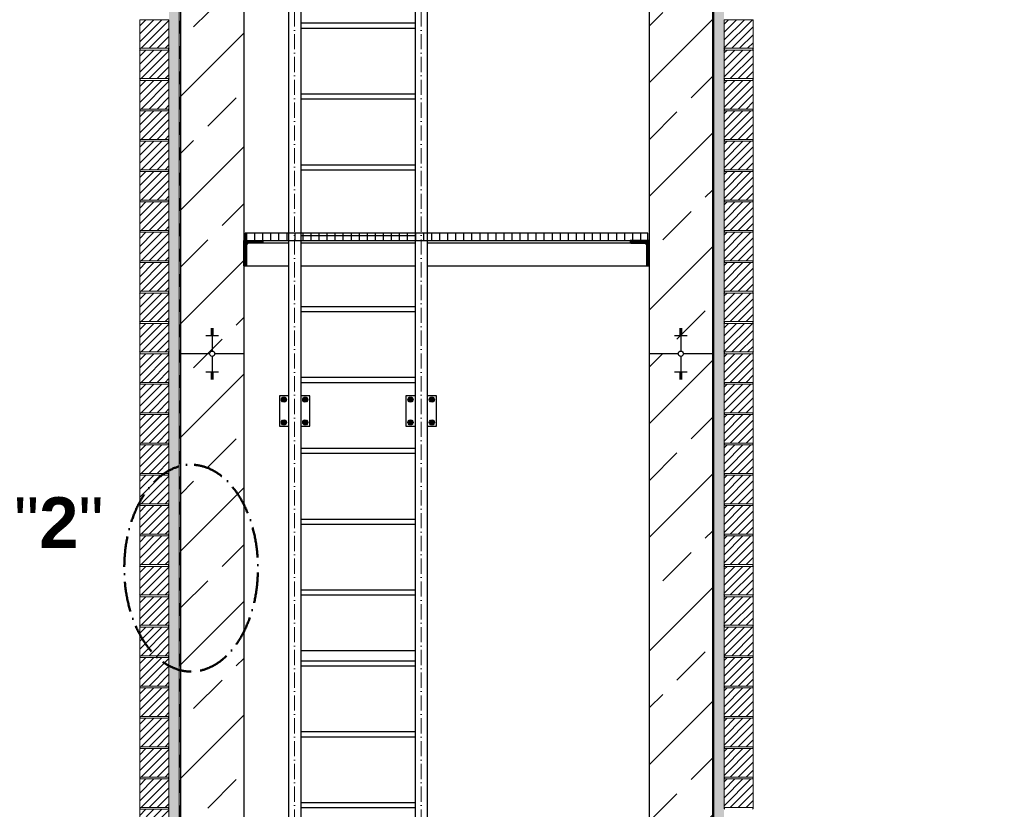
# Model space of a CAD drawing. Header units: millimetres. Extents: x -3395 to 5934498, y -177084 to 63013.
# Tile 141 of 256: x 92082 to 95970, y -45348 to -42228. Entities that reach past the tile are written whole.
import ezdxf

# ---------------------------------------------------------------- set-up
doc = ezdxf.new("R2010")
doc.units = ezdxf.units.MM
doc.linetypes.add('ACAD_ISO10W100', pattern=[18, 12, -3, 0, -3])
doc.linetypes.add('JIS_02_1.0', pattern=[2, 1, -1])
doc.layers.add('Bemaßung', color=7, linetype='Continuous', lineweight=9)
doc.layers.add('Beschriftung', color=7, linetype='Continuous', lineweight=9)
doc.styles.add('LBB3.5M1000', font='isocp.shx', dxfattribs={"height": 3.5})
pattern_1 = [(37.5, (1399.558, -161.223), (-0.4000078, 12.2353309), [0, -9.652, 0, -10.795, 0, -10.31875]), (7.5, (1399.558, -161.223), (11.238082, 17.9206275), [0, -5.207, 0, -8.6995, 0, -3.33375]), (327.5, (1391.747, -161.223), (19.7748093, 0.0359296), [0, -3.175, 0, -11.43, 0, -14.9225]), (317.5, (1391.747, -161.223), (19.0889113, 5.573233), [0, -1.5875, 0, -7.493, 0, -8.5725])]

msp = doc.modelspace()

# ---------------------------------------------------------------- hatches: boundary and pattern name
h = msp.add_hatch()
h.set_pattern_fill('ANSI33', color=256, scale=100)
h.set_pattern_definition([(45, (-90965.96, 49127.34), (-449.0128, 449.0128), []), (45, (-90516.94, 49127.34), (-449.0128, 449.0128), [317.5, -158.75])])
h.paths.add_polyline_path([(92154.32116, -27829.22679), (92154.32116, -27822.18698), (92144.32116, -27822.18698), (92104.32116, -27829.22679)])
h.paths.add_polyline_path([(92144.32116, -28150.402), (92154.32116, -28150.402), (92154.32116, -28143.36219), (92144.32116, -28143.36219)])
h.paths.add_polyline_path([(92154.32116, -42689.9717), (92154.32116, -42682.93189), (92144.32116, -42682.93189), (92104.32116, -42689.9717)])
h.paths.add_polyline_path([(92154.32116, -43025.22653), (92144.32116, -43025.22653), (92144.32116, -43032.26634), (92154.32116, -43032.26634)])
h.paths.add_polyline_path([(95854.32116, -42975.94787), (95854.32116, -42982.98768), (95864.32116, -42982.98768), (95904.32116, -42975.94787)])
h.paths.add_polyline_path([(95854.32116, -42640.69303), (95864.32116, -42640.69303), (95864.32116, -42633.65322), (95854.32116, -42633.65322)])
h.paths.add_polyline_path([(95854.32116, -28115.20296), (95854.32116, -28122.24277), (95864.32116, -28122.24277), (95904.32116, -28115.20296)])
h.paths.add_polyline_path([(95864.32116, -27794.02774), (95854.32116, -27794.02774), (95854.32116, -27801.06755), (95864.32116, -27801.06755)])
h.paths.add_polyline_path([(92080.24827, -46667.49095), (91904.32116, -46667.49095), (91904.32116, -47202.21487), (92080.24827, -47202.21487)])
h = msp.add_hatch()
h.set_pattern_fill('ANSI33', color=256, scale=50)
h.set_pattern_definition([(45, (1282.47, -161.22), (-224.5064, 224.5064), []), (45, (1506.98, -161.22), (-224.5064, 224.5064), [158.75, -79.375])])
edge = h.paths.add_edge_path()
edge.add_line((92967.61099, -37111.00057), (92717.61099, -37111.00057))
edge.add_line((92717.61099, -37111.00057), (92717.61099, -38711.00057))
edge.add_line((92717.61099, -38711.00057), (92832.25846, -38711.00057))
edge.add_arc((92842.61099, -38711.00057), 10.35253, 0, 180, ccw=False)
edge.add_line((92852.96352, -38711.00057), (92967.61099, -38711.00057))
edge.add_line((92967.61099, -38711.00057), (92967.61099, -37111.00057))
h.paths.add_polyline_path([(92842.61099, -38639.50653), (92842.61099, -38635.98662), (92837.61099, -38635.98662), (92817.61099, -38639.50653)], flags=16)
edge = h.paths.add_edge_path()
edge.add_line((92967.61099, -38711.00057), (92852.96352, -38711.00057))
edge.add_arc((92842.61099, -38711.00057), 10.35253, -180, 0, ccw=False)
edge.add_line((92832.25846, -38711.00057), (92717.61099, -38711.00057))
edge.add_line((92717.61099, -38711.00057), (92717.61099, -46141.37302))
edge.add_line((92717.61099, -46141.37302), (92832.25846, -46141.37302))
edge.add_arc((92842.61099, -46141.37302), 10.35253, 0, 180, ccw=False)
edge.add_line((92852.96352, -46141.37302), (92967.61099, -46141.37302))
edge.add_line((92967.61099, -46141.37302), (92967.61099, -38711.00057))
h.paths.add_polyline_path([(92837.61099, -38800.09413), (92842.61099, -38800.09413), (92842.61099, -38796.57423), (92837.61099, -38796.57423)], flags=16)
h.paths.add_polyline_path([(92842.61099, -46069.87898), (92842.61099, -46066.35908), (92837.61099, -46066.35908), (92817.61099, -46069.87898)], flags=16)
edge = h.paths.add_edge_path()
edge.add_line((92967.61099, -46141.37302), (92852.96352, -46141.37302))
edge.add_arc((92842.61099, -46141.37302), 10.35253, -180, 0, ccw=False)
edge.add_line((92832.25846, -46141.37302), (92717.61099, -46141.37302))
edge.add_line((92717.61099, -46141.37302), (92717.61099, -48331.00057))
edge.add_line((92717.61099, -48331.00057), (94817.61099, -48331.00057))
edge.add_line((94817.61099, -48331.00057), (94817.61099, -46141.37302))
edge.add_line((94817.61099, -46141.37302), (94702.96352, -46141.37302))
edge.add_arc((94692.61099, -46141.37302), 10.35253, -180, 0, ccw=False)
edge.add_line((94682.25846, -46141.37302), (94567.61099, -46141.37302))
edge.add_line((94567.61099, -46141.37302), (94567.61099, -48031.00057))
edge.add_line((94567.61099, -48031.00057), (94167.61099, -48031.00057))
edge.add_line((94167.61099, -48031.00057), (94167.61099, -47831.00057))
edge.add_line((94167.61099, -47831.00057), (92967.61099, -47831.00057))
edge.add_line((92967.61099, -47831.00057), (92967.61099, -46141.37302))
h.paths.add_polyline_path([(92842.61099, -46237.5064), (92837.61099, -46237.5064), (92837.61099, -46241.0263), (92842.61099, -46241.0263)], flags=16)
h.paths.add_polyline_path([(94692.61099, -46212.86706), (94692.61099, -46216.38697), (94697.61099, -46216.38697), (94717.61099, -46212.86706)], flags=16)
edge = h.paths.add_edge_path()
edge.add_line((94817.61099, -38711.00057), (94702.96352, -38711.00057))
edge.add_arc((94692.61099, -38711.00057), 10.35253, -180, 0, ccw=False)
edge.add_line((94682.25846, -38711.00057), (94567.61099, -38711.00057))
edge.add_line((94567.61099, -38711.00057), (94567.61099, -46141.37302))
edge.add_line((94567.61099, -46141.37302), (94682.25846, -46141.37302))
edge.add_arc((94692.61099, -46141.37302), 10.35253, 0, 180, ccw=False)
edge.add_line((94702.96352, -46141.37302), (94817.61099, -46141.37302))
edge.add_line((94817.61099, -46141.37302), (94817.61099, -38711.00057))
h.paths.add_polyline_path([(94692.61099, -46045.23965), (94697.61099, -46045.23965), (94697.61099, -46041.71974), (94692.61099, -46041.71974)], flags=16)
h.paths.add_polyline_path([(94692.61099, -38782.49461), (94692.61099, -38786.01451), (94697.61099, -38786.01451), (94717.61099, -38782.49461)], flags=16)
edge = h.paths.add_edge_path()
edge.add_line((94817.61099, -37111.00057), (94567.61099, -37111.00057))
edge.add_line((94567.61099, -37111.00057), (94567.61099, -38711.00057))
edge.add_line((94567.61099, -38711.00057), (94682.25846, -38711.00057))
edge.add_arc((94692.61099, -38711.00057), 10.35253, 0, 180, ccw=False)
edge.add_line((94702.96352, -38711.00057), (94817.61099, -38711.00057))
edge.add_line((94817.61099, -38711.00057), (94817.61099, -37111.00057))
h.paths.add_polyline_path([(94697.61099, -38621.907), (94692.61099, -38621.907), (94692.61099, -38625.42691), (94697.61099, -38625.42691)], flags=16)
at = {"lineweight": 5}
h = msp.add_hatch(dxfattribs=at)
h.set_pattern_fill('ANSI31', color=256, scale=7, style=0)
h.set_pattern_definition([(45, (8732.099, 5838.777), (-15.715448, 15.715448), [])])
h.paths.add_polyline_path([(92671.61099, -42228.00057), (92556.61099, -42228.00057), (92556.61099, -42341.00057), (92671.61099, -42341.00057)])
h = msp.add_hatch(dxfattribs=at)
h.set_pattern_fill('ANSI31', color=256, scale=7, style=0)
h.set_pattern_definition([(45, (0, 5838.777), (-15.715448, 15.715448), [])])
h.paths.add_polyline_path([(94863.61099, -42228.00057), (94978.61099, -42228.00057), (94978.61099, -42341.00057), (94863.61099, -42341.00057)])
h = msp.add_hatch(dxfattribs=at)
h.set_pattern_fill('ANSI31', color=256, scale=7, style=0)
h.set_pattern_definition([(45, (8732.099, 5718.777), (-15.715448, 15.715448), [])])
h.paths.add_polyline_path([(92671.61099, -42348.00057), (92556.61099, -42348.00057), (92556.61099, -42461.00057), (92671.61099, -42461.00057)])
h = msp.add_hatch(dxfattribs=at)
h.set_pattern_fill('ANSI31', color=256, scale=7, style=0)
h.set_pattern_definition([(45, (8732.099, 5718.777), (-15.715448, 15.715448), [])])
h.paths.add_polyline_path([(94863.61099, -42348.00057), (94978.61099, -42348.00057), (94978.61099, -42461.00057), (94863.61099, -42461.00057)])
h = msp.add_hatch(dxfattribs=at)
h.set_pattern_fill('ANSI31', color=256, scale=7, style=0)
h.set_pattern_definition([(45, (8732.099, 5598.777), (-15.715448, 15.715448), [])])
h.paths.add_polyline_path([(92671.61099, -42468.00057), (92556.61099, -42468.00057), (92556.61099, -42581.00057), (92671.61099, -42581.00057)])
h = msp.add_hatch(dxfattribs=at)
h.set_pattern_fill('ANSI31', color=256, scale=7, style=0)
h.set_pattern_definition([(45, (8732.099, 5598.777), (-15.715448, 15.715448), [])])
h.paths.add_polyline_path([(94863.61099, -42468.00057), (94978.61099, -42468.00057), (94978.61099, -42581.00057), (94863.61099, -42581.00057)])
h = msp.add_hatch(dxfattribs=at)
h.set_pattern_fill('ANSI31', color=256, scale=7, style=0)
h.set_pattern_definition([(45, (8732.099, 5478.777), (-15.715448, 15.715448), [])])
h.paths.add_polyline_path([(92671.61099, -42588.00057), (92556.61099, -42588.00057), (92556.61099, -42701.00057), (92671.61099, -42701.00057)])
h = msp.add_hatch(dxfattribs=at)
h.set_pattern_fill('ANSI31', color=256, scale=7, style=0)
h.set_pattern_definition([(45, (8732.099, 5478.777), (-15.715448, 15.715448), [])])
h.paths.add_polyline_path([(94863.61099, -42588.00057), (94978.61099, -42588.00057), (94978.61099, -42701.00057), (94863.61099, -42701.00057)])
h = msp.add_hatch(dxfattribs=at)
h.set_pattern_fill('ANSI31', color=256, scale=7, style=0)
h.set_pattern_definition([(45, (8732.099, 5358.777), (-15.715448, 15.715448), [])])
h.paths.add_polyline_path([(92671.61099, -42708.00057), (92556.61099, -42708.00057), (92556.61099, -42821.00057), (92671.61099, -42821.00057)])
h = msp.add_hatch(dxfattribs=at)
h.set_pattern_fill('ANSI31', color=256, scale=7, style=0)
h.set_pattern_definition([(45, (8732.099, 5358.777), (-15.715448, 15.715448), [])])
h.paths.add_polyline_path([(94863.61099, -42708.00057), (94978.61099, -42708.00057), (94978.61099, -42821.00057), (94863.61099, -42821.00057)])
h = msp.add_hatch(dxfattribs=at)
h.set_pattern_fill('ANSI31', color=256, scale=7, style=0)
h.set_pattern_definition([(45, (8732.099, 5238.777), (-15.715448, 15.715448), [])])
h.paths.add_polyline_path([(92671.61099, -42828.00057), (92556.61099, -42828.00057), (92556.61099, -42941.00057), (92671.61099, -42941.00057)])
h = msp.add_hatch(dxfattribs=at)
h.set_pattern_fill('ANSI31', color=256, scale=7, style=0)
h.set_pattern_definition([(45, (8732.099, 5238.777), (-15.715448, 15.715448), [])])
h.paths.add_polyline_path([(94863.61099, -42828.00057), (94978.61099, -42828.00057), (94978.61099, -42941.00057), (94863.61099, -42941.00057)])
h = msp.add_hatch(dxfattribs=at)
h.set_pattern_fill('ANSI31', color=256, scale=7, style=0)
h.set_pattern_definition([(45, (8732.099, 5118.777), (-15.715448, 15.715448), [])])
h.paths.add_polyline_path([(92671.61099, -42948.00057), (92556.61099, -42948.00057), (92556.61099, -43061.00057), (92671.61099, -43061.00057)])
h = msp.add_hatch(dxfattribs=at)
h.set_pattern_fill('ANSI31', color=256, scale=7, style=0)
h.set_pattern_definition([(45, (8732.099, 5118.777), (-15.715448, 15.715448), [])])
h.paths.add_polyline_path([(94863.61099, -42948.00057), (94978.61099, -42948.00057), (94978.61099, -43061.00057), (94863.61099, -43061.00057)])
h = msp.add_hatch(dxfattribs=at)
h.set_pattern_fill('ANSI31', color=256, scale=7, style=0)
h.set_pattern_definition([(45, (8732.099, 4998.777), (-15.715448, 15.715448), [])])
h.paths.add_polyline_path([(92671.61099, -43068.00057), (92556.61099, -43068.00057), (92556.61099, -43181.00057), (92671.61099, -43181.00057)])
h = msp.add_hatch()
h.set_pattern_fill('ANSI31', color=256, scale=10, angle=45)
h.set_pattern_definition([(90, (9032.1, -4751.223), (-31.75, 5e-15), [])])
h.paths.add_polyline_path([(92972.61099, -43101.00057), (94562.61099, -43101.00057), (94562.61099, -43071.00057), (92972.61099, -43071.00057)])
h = msp.add_hatch(dxfattribs=at)
h.set_pattern_fill('ANSI31', color=256, scale=7, style=0)
h.set_pattern_definition([(45, (8732.099, 4998.777), (-15.715448, 15.715448), [])])
h.paths.add_polyline_path([(94863.61099, -43068.00057), (94978.61099, -43068.00057), (94978.61099, -43181.00057), (94863.61099, -43181.00057)])
at = {"lineweight": 9}
h = msp.add_hatch(dxfattribs=at)
h.set_pattern_fill('ANSI31', color=256)
h.set_pattern_definition([(45, (8732.0986, -4751.2228), (-2.24506403, 2.24506403), [])])
edge = h.paths.add_edge_path()
edge.add_line((92967.61099, -43201.00057), (92967.61099, -43101.00057))
edge.add_line((92967.61099, -43101.00057), (93042.61099, -43101.00057))
edge.add_line((93042.61099, -43101.00057), (93042.61099, -43106.00057))
edge.add_arc((93037.61099, -43106.00057), 5, -90, 0, ccw=False)
edge.add_line((93037.61099, -43111.00057), (92987.61099, -43111.00057))
edge.add_arc((92987.61099, -43121.00057), 10, 90, 180)
edge.add_line((92977.61099, -43121.00057), (92977.61099, -43196.00057))
edge.add_arc((92972.61099, -43196.00057), 5, -90, 0, ccw=False)
edge.add_line((92972.61099, -43201.00057), (92967.61099, -43201.00057))
h = msp.add_hatch(dxfattribs=at)
h.set_pattern_fill('ANSI31', color=256)
h.set_pattern_definition([(45, (9032.0986, -4751.2228), (-2.24506403, 2.24506403), [])])
edge = h.paths.add_edge_path()
edge.add_line((94567.61099, -43201.00057), (94567.61099, -43101.00057))
edge.add_line((94567.61099, -43101.00057), (94492.61099, -43101.00057))
edge.add_line((94492.61099, -43101.00057), (94492.61099, -43106.00057))
edge.add_arc((94497.61099, -43106.00057), 5, 180, 270)
edge.add_line((94497.61099, -43111.00057), (94547.61099, -43111.00057))
edge.add_arc((94547.61099, -43121.00057), 10, 0, 90, ccw=False)
edge.add_line((94557.61099, -43121.00057), (94557.61099, -43196.00057))
edge.add_arc((94562.61099, -43196.00057), 5, 180, 270)
edge.add_line((94562.61099, -43201.00057), (94567.61099, -43201.00057))
at = {"lineweight": 5}
h = msp.add_hatch(dxfattribs=at)
h.set_pattern_fill('ANSI31', color=256, scale=7, style=0)
h.set_pattern_definition([(45, (8732.099, 4878.777), (-15.715448, 15.715448), [])])
h.paths.add_polyline_path([(92671.61099, -43188.00057), (92556.61099, -43188.00057), (92556.61099, -43301.00057), (92671.61099, -43301.00057)])
h = msp.add_hatch(dxfattribs=at)
h.set_pattern_fill('ANSI31', color=256, scale=7, style=0)
h.set_pattern_definition([(45, (8732.099, 4878.777), (-15.715448, 15.715448), [])])
h.paths.add_polyline_path([(94863.61099, -43188.00057), (94978.61099, -43188.00057), (94978.61099, -43301.00057), (94863.61099, -43301.00057)])
h = msp.add_hatch(dxfattribs=at)
h.set_pattern_fill('ANSI31', color=256, scale=7, style=0)
h.set_pattern_definition([(45, (8732.099, 4758.777), (-15.715448, 15.715448), [])])
h.paths.add_polyline_path([(92671.61099, -43308.00057), (92556.61099, -43308.00057), (92556.61099, -43421.00057), (92671.61099, -43421.00057)])
h = msp.add_hatch(dxfattribs=at)
h.set_pattern_fill('ANSI31', color=256, scale=7, style=0)
h.set_pattern_definition([(45, (8732.099, 4758.777), (-15.715448, 15.715448), [])])
h.paths.add_polyline_path([(94863.61099, -43308.00057), (94978.61099, -43308.00057), (94978.61099, -43421.00057), (94863.61099, -43421.00057)])
h = msp.add_hatch(dxfattribs=at)
h.set_pattern_fill('ANSI31', color=256, scale=7, style=0)
h.set_pattern_definition([(45, (8732.099, 4638.777), (-15.715448, 15.715448), [])])
h.paths.add_polyline_path([(92671.61099, -43428.00057), (92556.61099, -43428.00057), (92556.61099, -43541.00057), (92671.61099, -43541.00057)])
h = msp.add_hatch(dxfattribs=at)
h.set_pattern_fill('ANSI31', color=256, scale=7, style=0)
h.set_pattern_definition([(45, (0, 4638.777), (-15.715448, 15.715448), [])])
h.paths.add_polyline_path([(94863.61099, -43428.00057), (94978.61099, -43428.00057), (94978.61099, -43541.00057), (94863.61099, -43541.00057)])
h = msp.add_hatch(dxfattribs=at)
h.set_pattern_fill('ANSI31', color=256, scale=7, style=0)
h.set_pattern_definition([(45, (8732.099, 4518.777), (-15.715448, 15.715448), [])])
h.paths.add_polyline_path([(92671.61099, -43548.00057), (92556.61099, -43548.00057), (92556.61099, -43661.00057), (92671.61099, -43661.00057)])
h = msp.add_hatch(dxfattribs=at)
h.set_pattern_fill('ANSI31', color=256, scale=7, style=0)
h.set_pattern_definition([(45, (8732.099, 4518.777), (-15.715448, 15.715448), [])])
h.paths.add_polyline_path([(94863.61099, -43548.00057), (94978.61099, -43548.00057), (94978.61099, -43661.00057), (94863.61099, -43661.00057)])
h = msp.add_hatch(dxfattribs=at)
h.set_pattern_fill('ANSI31', color=256, scale=7, style=0)
h.set_pattern_definition([(45, (8732.099, 4398.777), (-15.715448, 15.715448), [])])
h.paths.add_polyline_path([(92671.61099, -43668.00057), (92556.61099, -43668.00057), (92556.61099, -43781.00057), (92671.61099, -43781.00057)])
h = msp.add_hatch(dxfattribs=at)
h.set_pattern_fill('ANSI31', color=256, scale=7, style=0)
h.set_pattern_definition([(45, (8732.099, 4398.777), (-15.715448, 15.715448), [])])
h.paths.add_polyline_path([(94863.61099, -43668.00057), (94978.61099, -43668.00057), (94978.61099, -43781.00057), (94863.61099, -43781.00057)])
h = msp.add_hatch(dxfattribs=at)
h.set_pattern_fill('ANSI31', color=256, scale=7, style=0)
h.set_pattern_definition([(45, (8732.099, 4278.777), (-15.715448, 15.715448), [])])
h.paths.add_polyline_path([(92671.61099, -43788.00057), (92556.61099, -43788.00057), (92556.61099, -43901.00057), (92671.61099, -43901.00057)])
h = msp.add_hatch(dxfattribs=at)
h.set_pattern_fill('ANSI31', color=256, scale=7, style=0)
h.set_pattern_definition([(45, (8732.099, 4278.777), (-15.715448, 15.715448), [])])
h.paths.add_polyline_path([(94863.61099, -43788.00057), (94978.61099, -43788.00057), (94978.61099, -43901.00057), (94863.61099, -43901.00057)])
h = msp.add_hatch(dxfattribs=at)
h.set_pattern_fill('ANSI31', color=256, scale=7, style=0)
h.set_pattern_definition([(45, (8732.099, 4158.777), (-15.715448, 15.715448), [])])
h.paths.add_polyline_path([(92671.61099, -43908.00057), (92556.61099, -43908.00057), (92556.61099, -44021.00057), (92671.61099, -44021.00057)])
h = msp.add_hatch(dxfattribs=at)
h.set_pattern_fill('ANSI31', color=256, scale=7, style=0)
h.set_pattern_definition([(45, (8732.099, 4158.777), (-15.715448, 15.715448), [])])
h.paths.add_polyline_path([(94863.61099, -43908.00057), (94978.61099, -43908.00057), (94978.61099, -44021.00057), (94863.61099, -44021.00057)])
h = msp.add_hatch(dxfattribs=at)
h.set_pattern_fill('ANSI31', color=256, scale=7, style=0)
h.set_pattern_definition([(45, (8732.099, 4038.777), (-15.715448, 15.715448), [])])
h.paths.add_polyline_path([(92671.61099, -44028.00057), (92556.61099, -44028.00057), (92556.61099, -44141.00057), (92671.61099, -44141.00057)])
h = msp.add_hatch(dxfattribs=at)
h.set_pattern_fill('ANSI31', color=256, scale=7, style=0)
h.set_pattern_definition([(45, (8732.099, 4038.777), (-15.715448, 15.715448), [])])
h.paths.add_polyline_path([(94863.61099, -44028.00057), (94978.61099, -44028.00057), (94978.61099, -44141.00057), (94863.61099, -44141.00057)])
h = msp.add_hatch(dxfattribs=at)
h.set_pattern_fill('ANSI31', color=256, scale=7, style=0)
h.set_pattern_definition([(45, (8732.099, 3918.777), (-15.715448, 15.715448), [])])
h.paths.add_polyline_path([(92671.61099, -44148.00057), (92556.61099, -44148.00057), (92556.61099, -44261.00057), (92671.61099, -44261.00057)])
h = msp.add_hatch(dxfattribs=at)
h.set_pattern_fill('ANSI31', color=256, scale=7, style=0)
h.set_pattern_definition([(45, (8732.099, 3918.777), (-15.715448, 15.715448), [])])
h.paths.add_polyline_path([(94863.61099, -44148.00057), (94978.61099, -44148.00057), (94978.61099, -44261.00057), (94863.61099, -44261.00057)])
h = msp.add_hatch(dxfattribs=at)
h.set_pattern_fill('ANSI31', color=256, scale=7, style=0)
h.set_pattern_definition([(45, (8732.099, 3798.777), (-15.715448, 15.715448), [])])
h.paths.add_polyline_path([(92671.61099, -44268.00057), (92556.61099, -44268.00057), (92556.61099, -44381.00057), (92671.61099, -44381.00057)])
h = msp.add_hatch(dxfattribs=at)
h.set_pattern_fill('ANSI31', color=256, scale=7, style=0)
h.set_pattern_definition([(45, (8732.099, 3798.777), (-15.715448, 15.715448), [])])
h.paths.add_polyline_path([(94863.61099, -44268.00057), (94978.61099, -44268.00057), (94978.61099, -44381.00057), (94863.61099, -44381.00057)])
h = msp.add_hatch(dxfattribs=at)
h.set_pattern_fill('ANSI31', color=256, scale=7, style=0)
h.set_pattern_definition([(45, (8732.099, 3678.777), (-15.715448, 15.715448), [])])
h.paths.add_polyline_path([(92671.61099, -44388.00057), (92556.61099, -44388.00057), (92556.61099, -44501.00057), (92671.61099, -44501.00057)])
h = msp.add_hatch(dxfattribs=at)
h.set_pattern_fill('ANSI31', color=256, scale=7, style=0)
h.set_pattern_definition([(45, (8732.099, 3678.777), (-15.715448, 15.715448), [])])
h.paths.add_polyline_path([(94863.61099, -44388.00057), (94978.61099, -44388.00057), (94978.61099, -44501.00057), (94863.61099, -44501.00057)])
h = msp.add_hatch(dxfattribs=at)
h.set_pattern_fill('ANSI31', color=256, scale=7, style=0)
h.set_pattern_definition([(45, (8732.099, 3558.777), (-15.715448, 15.715448), [])])
h.paths.add_polyline_path([(92671.61099, -44508.00057), (92556.61099, -44508.00057), (92556.61099, -44621.00057), (92671.61099, -44621.00057)])
h = msp.add_hatch(dxfattribs=at)
h.set_pattern_fill('ANSI31', color=256, scale=7, style=0)
h.set_pattern_definition([(45, (8732.099, 3558.777), (-15.715448, 15.715448), [])])
h.paths.add_polyline_path([(94863.61099, -44508.00057), (94978.61099, -44508.00057), (94978.61099, -44621.00057), (94863.61099, -44621.00057)])
h = msp.add_hatch(dxfattribs=at)
h.set_pattern_fill('ANSI31', color=256, scale=7, style=0)
h.set_pattern_definition([(45, (8732.099, 3438.777), (-15.715448, 15.715448), [])])
h.paths.add_polyline_path([(92671.61099, -44628.00057), (92556.61099, -44628.00057), (92556.61099, -44741.00057), (92671.61099, -44741.00057)])
h = msp.add_hatch(dxfattribs=at)
h.set_pattern_fill('ANSI31', color=256, scale=7, style=0)
h.set_pattern_definition([(45, (0, 3438.777), (-15.715448, 15.715448), [])])
h.paths.add_polyline_path([(94863.61099, -44628.00057), (94978.61099, -44628.00057), (94978.61099, -44741.00057), (94863.61099, -44741.00057)])
h = msp.add_hatch(dxfattribs=at)
h.set_pattern_fill('ANSI31', color=256, scale=7, style=0)
h.set_pattern_definition([(45, (8732.099, 3318.777), (-15.715448, 15.715448), [])])
h.paths.add_polyline_path([(92671.61099, -44748.00057), (92556.61099, -44748.00057), (92556.61099, -44861.00057), (92671.61099, -44861.00057)])
h = msp.add_hatch(dxfattribs=at)
h.set_pattern_fill('ANSI31', color=256, scale=7, style=0)
h.set_pattern_definition([(45, (8732.099, 3318.777), (-15.715448, 15.715448), [])])
h.paths.add_polyline_path([(94863.61099, -44748.00057), (94978.61099, -44748.00057), (94978.61099, -44861.00057), (94863.61099, -44861.00057)])
h = msp.add_hatch(dxfattribs=at)
h.set_pattern_fill('ANSI31', color=256, scale=7, style=0)
h.set_pattern_definition([(45, (8732.099, 3198.777), (-15.715448, 15.715448), [])])
h.paths.add_polyline_path([(92671.61099, -44868.00057), (92556.61099, -44868.00057), (92556.61099, -44981.00057), (92671.61099, -44981.00057)])
h = msp.add_hatch(dxfattribs=at)
h.set_pattern_fill('ANSI31', color=256, scale=7, style=0)
h.set_pattern_definition([(45, (8732.099, 3198.777), (-15.715448, 15.715448), [])])
h.paths.add_polyline_path([(94863.61099, -44868.00057), (94978.61099, -44868.00057), (94978.61099, -44981.00057), (94863.61099, -44981.00057)])
h = msp.add_hatch(dxfattribs=at)
h.set_pattern_fill('ANSI31', color=256, scale=7, style=0)
h.set_pattern_definition([(45, (8732.099, 3078.777), (-15.715448, 15.715448), [])])
h.paths.add_polyline_path([(92671.61099, -44988.00057), (92556.61099, -44988.00057), (92556.61099, -45101.00057), (92671.61099, -45101.00057)])
h = msp.add_hatch(dxfattribs=at)
h.set_pattern_fill('ANSI31', color=256, scale=7, style=0)
h.set_pattern_definition([(45, (8732.099, 3078.777), (-15.715448, 15.715448), [])])
h.paths.add_polyline_path([(94863.61099, -44988.00057), (94978.61099, -44988.00057), (94978.61099, -45101.00057), (94863.61099, -45101.00057)])
h = msp.add_hatch(dxfattribs=at)
h.set_pattern_fill('ANSI31', color=256, scale=7, style=0)
h.set_pattern_definition([(45, (8732.099, 2958.777), (-15.715448, 15.715448), [])])
h.paths.add_polyline_path([(92671.61099, -45108.00057), (92556.61099, -45108.00057), (92556.61099, -45221.00057), (92671.61099, -45221.00057)])
h = msp.add_hatch(dxfattribs=at)
h.set_pattern_fill('ANSI31', color=256, scale=7, style=0)
h.set_pattern_definition([(45, (8732.099, 2958.777), (-15.715448, 15.715448), [])])
h.paths.add_polyline_path([(94863.61099, -45108.00057), (94978.61099, -45108.00057), (94978.61099, -45221.00057), (94863.61099, -45221.00057)])
h = msp.add_hatch(dxfattribs=at)
h.set_pattern_fill('ANSI31', color=256, scale=7, style=0)
h.set_pattern_definition([(45, (8732.099, 2838.777), (-15.715448, 15.715448), [])])
h.paths.add_polyline_path([(92671.61099, -45228.00057), (92556.61099, -45228.00057), (92556.61099, -45341.00057), (92671.61099, -45341.00057)])
h = msp.add_hatch(dxfattribs=at)
h.set_pattern_fill('ANSI31', color=256, scale=7, style=0)
h.set_pattern_definition([(45, (8732.099, 2838.777), (-15.715448, 15.715448), [])])
h.paths.add_polyline_path([(94863.61099, -45228.00057), (94978.61099, -45228.00057), (94978.61099, -45341.00057), (94863.61099, -45341.00057)])
h = msp.add_hatch(dxfattribs=at)
h.set_pattern_fill('ANSI31', color=256, scale=7, style=0)
h.set_pattern_definition([(45, (8732.099, 2718.777), (-15.715448, 15.715448), [])])
h.paths.add_polyline_path([(92671.61099, -45348.00057), (92556.61099, -45348.00057), (92556.61099, -45461.00057), (92671.61099, -45461.00057)])
at = {"layer": 'Bemaßung', "lineweight": 5}
h = msp.add_hatch(dxfattribs=at)
h.set_pattern_fill('AR-SAND', color=256, scale=0.25)
h.set_pattern_definition(pattern_1)
h.paths.add_polyline_path([(92671.61099, -37832.00057), (92711.61099, -37832.00057), (92711.61099, -48381.00057), (92671.61099, -48381.00057)])
h = msp.add_hatch(dxfattribs=at)
h.set_pattern_fill('AR-SAND', color=256, scale=0.25)
h.set_pattern_definition(pattern_1)
h.paths.add_polyline_path([(94823.61099, -37832.00057), (94863.61099, -37832.00057), (94863.61099, -48381.00057), (94823.61099, -48381.00057)])

# ---------------------------------------------------------------- linework, layer by layer
for p, q in [((92717.61099, -37111.00057), (92717.61099, -48381.00057)), ((92967.61099, -37111.00057), (92967.61099, -47831.00057)), ((94567.61099, -37111.00057), (94567.61099, -48031.00057)), ((94817.61099, -37111.00057), (94817.61099, -48381.00057)), ((93143.46099, -37161.00057), (93143.46099, -47706.00057)), ((93191.76099, -37161.00057), (93191.76099, -47706.00057)), ((93643.46099, -37161.00057), (93643.46099, -47706.00057)), ((93691.76099, -37161.00057), (93691.76099, -47706.00057)), ((93191.76099, -42241.00057), (93643.46099, -42241.00057)), ((93191.76099, -42261.00057), (93643.46099, -42261.00057)), ((93191.76099, -42521.00057), (93643.46099, -42521.00057)), ((93191.76099, -42541.00057), (93643.46099, -42541.00057)), ((93191.76099, -42801.00057), (93643.46099, -42801.00057)), ((93191.76099, -42821.00057), (93643.46099, -42821.00057)), ((93143.46099, -43111.00057), (93037.61099, -43111.00057)), ((93191.76099, -43081.00057), (93643.46099, -43081.00057)), ((93191.76099, -43101.00057), (93643.46099, -43101.00057)), ((93191.76099, -43101.00057), (93643.46099, -43101.00057)), ((93643.46099, -43111.00057), (93191.76099, -43111.00057)), ((94497.61099, -43111.00057), (93691.76099, -43111.00057)), ((92967.61099, -43201.00057), (93143.46099, -43201.00057)), ((93191.76099, -43201.00057), (93643.46099, -43201.00057)), ((93191.76099, -43201.00057), (93643.46099, -43201.00057)), ((93691.76099, -43201.00057), (94562.61099, -43201.00057)), ((93191.76099, -43361.00057), (93643.46099, -43361.00057)), ((93191.76099, -43381.00057), (93643.46099, -43381.00057)), ((92837.61099, -43448.26241), (92847.61099, -43448.26241)), ((92837.61099, -43451.78231), (92847.61099, -43451.78231)), ((92837.61099, -43455.30222), (92847.61099, -43455.30222)), ((92837.61099, -43458.82212), (92847.61099, -43458.82212)), ((92837.61099, -43462.34203), (92847.61099, -43462.34203)), ((92837.61099, -43465.86193), (92847.61099, -43465.86193)), ((92842.61099, -43447.91569), (92842.61099, -43537.56316)), ((94687.61099, -43448.26241), (94697.61099, -43448.26241)), ((94687.61099, -43451.78231), (94697.61099, -43451.78231)), ((94687.61099, -43455.30222), (94697.61099, -43455.30222)), ((94687.61099, -43458.82212), (94697.61099, -43458.82212)), ((94687.61099, -43462.34203), (94697.61099, -43462.34203)), ((94687.61099, -43465.86193), (94697.61099, -43465.86193)), ((94692.61099, -43447.91569), (94692.61099, -43537.56316)), ((92817.61099, -43476.42165), (92867.61099, -43476.42165)), ((92837.61099, -43469.38184), (92847.61099, -43469.38184)), ((92837.61099, -43472.90174), (92847.61099, -43472.90174)), ((94667.61099, -43476.42165), (94717.61099, -43476.42165)), ((94687.61099, -43469.38184), (94697.61099, -43469.38184)), ((94687.61099, -43472.90174), (94697.61099, -43472.90174)), ((92832.25846, -43547.91569), (92717.61099, -43547.91569)), ((92842.61099, -43558.26822), (92842.61099, -43647.91569)), ((92967.61099, -43547.91569), (92852.96352, -43547.91569)), ((94682.25846, -43547.91569), (94567.61099, -43547.91569)), ((94692.61099, -43558.26822), (94692.61099, -43647.91569)), ((94817.61099, -43547.91569), (94702.96352, -43547.91569)), ((92817.61099, -43619.40973), (92867.61099, -43619.40973)), ((94667.61099, -43619.40973), (94717.61099, -43619.40973)), ((92837.61099, -43622.92963), (92847.61099, -43622.92963)), ((92837.61099, -43626.44954), (92847.61099, -43626.44954)), ((92837.61099, -43629.96944), (92847.61099, -43629.96944)), ((92837.61099, -43633.48935), (92847.61099, -43633.48935)), ((92837.61099, -43637.00925), (92847.61099, -43637.00925)), ((92837.61099, -43640.52916), (92847.61099, -43640.52916)), ((92837.61099, -43644.04906), (92847.61099, -43644.04906)), ((92837.61099, -43647.56897), (92847.61099, -43647.56897)), ((93191.76099, -43641.00057), (93643.46099, -43641.00057)), ((94687.61099, -43622.92963), (94697.61099, -43622.92963)), ((94687.61099, -43626.44954), (94697.61099, -43626.44954)), ((94687.61099, -43629.96944), (94697.61099, -43629.96944)), ((94687.61099, -43633.48935), (94697.61099, -43633.48935)), ((94687.61099, -43637.00925), (94697.61099, -43637.00925)), ((94687.61099, -43640.52916), (94697.61099, -43640.52916)), ((94687.61099, -43644.04906), (94697.61099, -43644.04906)), ((94687.61099, -43647.56897), (94697.61099, -43647.56897)), ((93191.76099, -43661.00057), (93643.46099, -43661.00057)), ((93191.76099, -43921.00057), (93643.46099, -43921.00057)), ((93191.76099, -43941.00057), (93643.46099, -43941.00057)), ((93191.76099, -44201.00057), (93643.46099, -44201.00057)), ((93191.76099, -44221.00057), (93643.46099, -44221.00057)), ((93191.76099, -44481.00057), (93643.46099, -44481.00057)), ((93191.76099, -44501.00057), (93643.46099, -44501.00057)), ((93191.76099, -44721.00057), (93643.46099, -44721.00057)), ((93191.76099, -44761.00057), (93643.46099, -44761.00057)), ((93191.76099, -44781.00057), (93643.46099, -44781.00057)), ((93191.76099, -45041.00057), (93643.46099, -45041.00057)), ((93191.76099, -45061.00057), (93643.46099, -45061.00057)), ((93191.76099, -45321.00057), (93643.46099, -45321.00057)), ((93191.76099, -45341.00057), (93643.46099, -45341.00057))]:
    msp.add_line(p, q)
at = {"linetype": 'ACAD_ISO10W100', "lineweight": 18, "ltscale": 5}
for p, q in [((93167.61099, -47751.15232), (93167.61099, -37119.54494)), ((93667.61099, -47751.15232), (93667.61099, -37119.54494))]:
    msp.add_line(p, q, dxfattribs=at)
at = {"lineweight": 9}
for p, q in [((92711.61099, -37767.64078), (92711.61099, -48381.00057)), ((94823.61099, -37767.64078), (94823.61099, -48381.00057))]:
    msp.add_line(p, q, dxfattribs=at)
at = {"linetype": 'JIS_02_1.0', "lineweight": 25, "ltscale": 50}
for p, q in [((92713.61099, -48383.00057), (92713.61099, -37765.64078)), ((94821.61099, -48383.00057), (94821.61099, -37765.64078))]:
    msp.add_line(p, q, dxfattribs=at)
at = {"linetype": 'JIS_02_1.0', "lineweight": 9, "ltscale": 25}
for p, q in [((93116.44598, -43738.42458), (93134.626, -43720.24455)), ((93116.44598, -43720.24455), (93134.626, -43738.42458)), ((93218.776, -43738.42458), (93200.59598, -43720.24455)), ((93218.776, -43720.24455), (93200.59598, -43738.42458)), ((93616.44598, -43738.42458), (93634.626, -43720.24455)), ((93616.44598, -43720.24455), (93634.626, -43738.42458)), ((93718.776, -43738.42458), (93700.59598, -43720.24455)), ((93718.776, -43720.24455), (93700.59598, -43738.42458)), ((93116.44598, -43810.24455), (93134.626, -43828.42458)), ((93116.44598, -43828.42458), (93134.626, -43810.24455)), ((93218.776, -43810.24455), (93200.59598, -43828.42458)), ((93218.776, -43828.42458), (93200.59598, -43810.24455)), ((93616.44598, -43810.24455), (93634.626, -43828.42458)), ((93616.44598, -43828.42458), (93634.626, -43810.24455)), ((93718.776, -43810.24455), (93700.59598, -43828.42458)), ((93718.776, -43828.42458), (93700.59598, -43810.24455))]:
    msp.add_line(p, q, dxfattribs=at)
at = {"lineweight": 5}
for points in [[(92671.61099, -42228.00057), (92556.61099, -42228.00057), (92556.61099, -42341.00057), (92671.61099, -42341.00057), (92671.61099, -42228.00057)], [(92671.61099, -42348.00057), (92556.61099, -42348.00057), (92556.61099, -42461.00057), (92671.61099, -42461.00057), (92671.61099, -42348.00057)], [(94863.61099, -42348.00057), (94978.61099, -42348.00057), (94978.61099, -42461.00057), (94863.61099, -42461.00057), (94863.61099, -42348.00057)], [(92671.61099, -42468.00057), (92556.61099, -42468.00057), (92556.61099, -42581.00057), (92671.61099, -42581.00057), (92671.61099, -42468.00057)], [(94863.61099, -42468.00057), (94978.61099, -42468.00057), (94978.61099, -42581.00057), (94863.61099, -42581.00057), (94863.61099, -42468.00057)], [(92671.61099, -42588.00057), (92556.61099, -42588.00057), (92556.61099, -42701.00057), (92671.61099, -42701.00057), (92671.61099, -42588.00057)], [(94863.61099, -42588.00057), (94978.61099, -42588.00057), (94978.61099, -42701.00057), (94863.61099, -42701.00057), (94863.61099, -42588.00057)], [(92671.61099, -42708.00057), (92556.61099, -42708.00057), (92556.61099, -42821.00057), (92671.61099, -42821.00057), (92671.61099, -42708.00057)], [(94863.61099, -42708.00057), (94978.61099, -42708.00057), (94978.61099, -42821.00057), (94863.61099, -42821.00057), (94863.61099, -42708.00057)], [(92671.61099, -42828.00057), (92556.61099, -42828.00057), (92556.61099, -42941.00057), (92671.61099, -42941.00057), (92671.61099, -42828.00057)], [(94863.61099, -42828.00057), (94978.61099, -42828.00057), (94978.61099, -42941.00057), (94863.61099, -42941.00057), (94863.61099, -42828.00057)], [(92671.61099, -42948.00057), (92556.61099, -42948.00057), (92556.61099, -43061.00057), (92671.61099, -43061.00057), (92671.61099, -42948.00057)], [(94863.61099, -42948.00057), (94978.61099, -42948.00057), (94978.61099, -43061.00057), (94863.61099, -43061.00057), (94863.61099, -42948.00057)], [(92671.61099, -43068.00057), (92556.61099, -43068.00057), (92556.61099, -43181.00057), (92671.61099, -43181.00057), (92671.61099, -43068.00057)], [(94863.61099, -43068.00057), (94978.61099, -43068.00057), (94978.61099, -43181.00057), (94863.61099, -43181.00057), (94863.61099, -43068.00057)], [(92671.61099, -43188.00057), (92556.61099, -43188.00057), (92556.61099, -43301.00057), (92671.61099, -43301.00057), (92671.61099, -43188.00057)], [(94863.61099, -43188.00057), (94978.61099, -43188.00057), (94978.61099, -43301.00057), (94863.61099, -43301.00057), (94863.61099, -43188.00057)], [(92671.61099, -43308.00057), (92556.61099, -43308.00057), (92556.61099, -43421.00057), (92671.61099, -43421.00057), (92671.61099, -43308.00057)], [(94863.61099, -43308.00057), (94978.61099, -43308.00057), (94978.61099, -43421.00057), (94863.61099, -43421.00057), (94863.61099, -43308.00057)], [(92671.61099, -43428.00057), (92556.61099, -43428.00057), (92556.61099, -43541.00057), (92671.61099, -43541.00057), (92671.61099, -43428.00057)], [(92671.61099, -43548.00057), (92556.61099, -43548.00057), (92556.61099, -43661.00057), (92671.61099, -43661.00057), (92671.61099, -43548.00057)], [(94863.61099, -43548.00057), (94978.61099, -43548.00057), (94978.61099, -43661.00057), (94863.61099, -43661.00057), (94863.61099, -43548.00057)], [(92671.61099, -43668.00057), (92556.61099, -43668.00057), (92556.61099, -43781.00057), (92671.61099, -43781.00057), (92671.61099, -43668.00057)], [(94863.61099, -43668.00057), (94978.61099, -43668.00057), (94978.61099, -43781.00057), (94863.61099, -43781.00057), (94863.61099, -43668.00057)], [(92671.61099, -43788.00057), (92556.61099, -43788.00057), (92556.61099, -43901.00057), (92671.61099, -43901.00057), (92671.61099, -43788.00057)], [(94863.61099, -43788.00057), (94978.61099, -43788.00057), (94978.61099, -43901.00057), (94863.61099, -43901.00057), (94863.61099, -43788.00057)], [(92671.61099, -43908.00057), (92556.61099, -43908.00057), (92556.61099, -44021.00057), (92671.61099, -44021.00057), (92671.61099, -43908.00057)], [(94863.61099, -43908.00057), (94978.61099, -43908.00057), (94978.61099, -44021.00057), (94863.61099, -44021.00057), (94863.61099, -43908.00057)], [(92671.61099, -44028.00057), (92556.61099, -44028.00057), (92556.61099, -44141.00057), (92671.61099, -44141.00057), (92671.61099, -44028.00057)], [(94863.61099, -44028.00057), (94978.61099, -44028.00057), (94978.61099, -44141.00057), (94863.61099, -44141.00057), (94863.61099, -44028.00057)], [(92671.61099, -44148.00057), (92556.61099, -44148.00057), (92556.61099, -44261.00057), (92671.61099, -44261.00057), (92671.61099, -44148.00057)], [(94863.61099, -44148.00057), (94978.61099, -44148.00057), (94978.61099, -44261.00057), (94863.61099, -44261.00057), (94863.61099, -44148.00057)], [(92671.61099, -44268.00057), (92556.61099, -44268.00057), (92556.61099, -44381.00057), (92671.61099, -44381.00057), (92671.61099, -44268.00057)], [(94863.61099, -44268.00057), (94978.61099, -44268.00057), (94978.61099, -44381.00057), (94863.61099, -44381.00057), (94863.61099, -44268.00057)], [(92671.61099, -44388.00057), (92556.61099, -44388.00057), (92556.61099, -44501.00057), (92671.61099, -44501.00057), (92671.61099, -44388.00057)], [(94863.61099, -44388.00057), (94978.61099, -44388.00057), (94978.61099, -44501.00057), (94863.61099, -44501.00057), (94863.61099, -44388.00057)], [(92671.61099, -44508.00057), (92556.61099, -44508.00057), (92556.61099, -44621.00057), (92671.61099, -44621.00057), (92671.61099, -44508.00057)], [(94863.61099, -44508.00057), (94978.61099, -44508.00057), (94978.61099, -44621.00057), (94863.61099, -44621.00057), (94863.61099, -44508.00057)], [(92671.61099, -44628.00057), (92556.61099, -44628.00057), (92556.61099, -44741.00057), (92671.61099, -44741.00057), (92671.61099, -44628.00057)], [(92671.61099, -44748.00057), (92556.61099, -44748.00057), (92556.61099, -44861.00057), (92671.61099, -44861.00057), (92671.61099, -44748.00057)], [(94863.61099, -44748.00057), (94978.61099, -44748.00057), (94978.61099, -44861.00057), (94863.61099, -44861.00057), (94863.61099, -44748.00057)], [(92671.61099, -44868.00057), (92556.61099, -44868.00057), (92556.61099, -44981.00057), (92671.61099, -44981.00057), (92671.61099, -44868.00057)], [(94863.61099, -44868.00057), (94978.61099, -44868.00057), (94978.61099, -44981.00057), (94863.61099, -44981.00057), (94863.61099, -44868.00057)], [(92671.61099, -44988.00057), (92556.61099, -44988.00057), (92556.61099, -45101.00057), (92671.61099, -45101.00057), (92671.61099, -44988.00057)], [(94863.61099, -44988.00057), (94978.61099, -44988.00057), (94978.61099, -45101.00057), (94863.61099, -45101.00057), (94863.61099, -44988.00057)], [(92671.61099, -45108.00057), (92556.61099, -45108.00057), (92556.61099, -45221.00057), (92671.61099, -45221.00057), (92671.61099, -45108.00057)], [(94863.61099, -45108.00057), (94978.61099, -45108.00057), (94978.61099, -45221.00057), (94863.61099, -45221.00057), (94863.61099, -45108.00057)], [(92671.61099, -45228.00057), (92556.61099, -45228.00057), (92556.61099, -45341.00057), (92671.61099, -45341.00057), (92671.61099, -45228.00057)], [(94863.61099, -45228.00057), (94978.61099, -45228.00057), (94978.61099, -45341.00057), (94863.61099, -45341.00057), (94863.61099, -45228.00057)], [(92671.61099, -45348.00057), (92556.61099, -45348.00057), (92556.61099, -45461.00057), (92671.61099, -45461.00057), (92671.61099, -45348.00057)]]:
    msp.add_lwpolyline(points, dxfattribs=at)
at = {"lineweight": 9}
for points in [[(94863.61099, -42228.00057), (94978.61099, -42228.00057), (94978.61099, -42341.00057), (94863.61099, -42341.00057), (94863.61099, -42228.00057)], [(94863.61099, -43428.00057), (94978.61099, -43428.00057), (94978.61099, -43541.00057), (94863.61099, -43541.00057), (94863.61099, -43428.00057)], [(94863.61099, -44628.00057), (94978.61099, -44628.00057), (94978.61099, -44741.00057), (94863.61099, -44741.00057), (94863.61099, -44628.00057)]]:
    msp.add_lwpolyline(points, dxfattribs=at)
msp.add_lwpolyline([(92972.61099, -43101.00057), (94562.61099, -43101.00057), (94562.61099, -43071.00057), (92972.61099, -43071.00057)], close=True)
for points in [[(92967.61099, -43201.00057), (92967.61099, -43101.00057), (93042.61099, -43101.00057), (93042.61099, -43106.00057, -0.4142135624), (93037.61099, -43111.00057), (92987.61099, -43111.00057, 0.4142135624), (92977.61099, -43121.00057), (92977.61099, -43196.00057, -0.4142135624), (92972.61099, -43201.00057)], [(94567.61099, -43201.00057), (94567.61099, -43101.00057), (94492.61099, -43101.00057), (94492.61099, -43106.00057, 0.4142135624), (94497.61099, -43111.00057), (94547.61099, -43111.00057, -0.4142135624), (94557.61099, -43121.00057), (94557.61099, -43196.00057, 0.4142135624), (94562.61099, -43201.00057)]]:
    msp.add_lwpolyline(points, format="xyb", close=True)
for points in [[(93143.46099, -43714.33457), (93107.61099, -43714.33457), (93107.61099, -43834.33457), (93143.46099, -43834.33457)], [(93191.76099, -43834.33457), (93227.61099, -43834.33457), (93227.61099, -43714.33457), (93191.76099, -43714.33457)], [(93643.46099, -43714.33457), (93607.61099, -43714.33457), (93607.61099, -43834.33457), (93643.46099, -43834.33457)], [(93691.76099, -43834.33457), (93727.61099, -43834.33457), (93727.61099, -43714.33457), (93691.76099, -43714.33457)]]:
    msp.add_lwpolyline(points)
at = {"linetype": 'JIS_02_1.0', "lineweight": 9, "ltscale": 25}
for points in [[(93119.66843, -43723.11651), (93116.8296, -43731.18085), (93122.69716, -43737.39891), (93131.40355, -43735.55262), (93134.24238, -43727.48829), (93128.37482, -43721.27023)], [(93215.55355, -43723.11651), (93218.39238, -43731.18085), (93212.52482, -43737.39891), (93203.81843, -43735.55262), (93200.9796, -43727.48829), (93206.84716, -43721.27023)], [(93619.66843, -43723.11651), (93616.8296, -43731.18085), (93622.69716, -43737.39891), (93631.40355, -43735.55262), (93634.24238, -43727.48829), (93628.37482, -43721.27023)], [(93715.55355, -43723.11651), (93718.39238, -43731.18085), (93712.52482, -43737.39891), (93703.81843, -43735.55262), (93700.9796, -43727.48829), (93706.84716, -43721.27023)], [(93119.66843, -43825.55262), (93116.8296, -43817.48829), (93122.69716, -43811.27023), (93131.40355, -43813.11651), (93134.24238, -43821.18085), (93128.37482, -43827.39891)], [(93215.55355, -43825.55262), (93218.39238, -43817.48829), (93212.52482, -43811.27023), (93203.81843, -43813.11651), (93200.9796, -43821.18085), (93206.84716, -43827.39891)], [(93619.66843, -43825.55262), (93616.8296, -43817.48829), (93622.69716, -43811.27023), (93631.40355, -43813.11651), (93634.24238, -43821.18085), (93628.37482, -43827.39891)], [(93715.55355, -43825.55262), (93718.39238, -43817.48829), (93712.52482, -43811.27023), (93703.81843, -43813.11651), (93700.9796, -43821.18085), (93706.84716, -43827.39891)]]:
    msp.add_lwpolyline(points, close=True, dxfattribs=at)
for centre, radius in [((92842.61099, -43547.91569), 10.35253), ((94692.61099, -43547.91569), 10.35253), ((93125.53599, -43729.33457), 10), ((93209.68599, -43729.33457), 10), ((93625.53599, -43729.33457), 10), ((93709.68599, -43729.33457), 10), ((93125.53599, -43819.33457), 10), ((93209.68599, -43819.33457), 10), ((93625.53599, -43819.33457), 10), ((93709.68599, -43819.33457), 10)]:
    msp.add_circle(centre, radius)
at = {"color": 253, "linetype": 'JIS_02_1.0', "lineweight": 9, "ltscale": 2}
for centre in [(93125.53599, -43729.33457), (93209.68599, -43729.33457), (93625.53599, -43729.33457), (93709.68599, -43729.33457), (93125.53599, -43819.33457), (93209.68599, -43819.33457), (93625.53599, -43819.33457), (93709.68599, -43819.33457)]:
    msp.add_circle(centre, 5.25, dxfattribs=at)
at = {"linetype": 'JIS_02_1.0', "lineweight": 9, "ltscale": 25}
for centre in [(93125.53599, -43729.33457), (93209.68599, -43729.33457), (93625.53599, -43729.33457), (93709.68599, -43729.33457), (93125.53599, -43819.33457), (93209.68599, -43819.33457), (93625.53599, -43819.33457), (93709.68599, -43819.33457)]:
    msp.add_circle(centre, 5, dxfattribs=at)
for centre, start, end in [((92554.03257, -42344.50057), 306.3787686, 53.6212314), ((92674.18941, -42344.50057), 126.3787686, 233.6212314), ((94861.03257, -42344.50057), 306.3787686, 53.6212314), ((94981.18941, -42344.50057), 126.3787686, 233.6212314), ((92554.03257, -42464.50057), 306.3787686, 53.6212314), ((92674.18941, -42464.50057), 126.3787686, 233.6212314), ((94861.03257, -42464.50057), 306.3787686, 53.6212314), ((94981.18941, -42464.50057), 126.3787686, 233.6212314), ((92554.03257, -42584.50057), 306.3787686, 53.6212314), ((92674.18941, -42584.50057), 126.3787686, 233.6212314), ((94861.03257, -42584.50057), 306.3787686, 53.6212314), ((94981.18941, -42584.50057), 126.3787686, 233.6212314), ((92554.03257, -42704.50057), 306.3787686, 53.6212314), ((92674.18941, -42704.50057), 126.3787686, 233.6212314), ((94861.03257, -42704.50057), 306.3787686, 53.6212314), ((94981.18941, -42704.50057), 126.3787686, 233.6212314), ((92554.03257, -42824.50057), 306.3787686, 53.6212314), ((92674.18941, -42824.50057), 126.3787686, 233.6212314), ((94861.03257, -42824.50057), 306.3787686, 53.6212314), ((94981.18941, -42824.50057), 126.3787686, 233.6212314), ((92554.03257, -42944.50057), 306.3787686, 53.6212314), ((92674.18941, -42944.50057), 126.3787686, 233.6212314), ((94861.03257, -42944.50057), 306.3787686, 53.6212314), ((94981.18941, -42944.50057), 126.3787686, 233.6212314), ((92554.03257, -43064.50057), 306.3787686, 53.6212314), ((92674.18941, -43064.50057), 126.3787686, 233.6212314), ((94861.03257, -43064.50057), 306.3787686, 53.6212314), ((94981.18941, -43064.50057), 126.3787686, 233.6212314), ((92554.03257, -43184.50057), 306.3787686, 53.6212314), ((92674.18941, -43184.50057), 126.3787686, 233.6212314), ((94861.03257, -43184.50057), 306.3787686, 53.6212314), ((94981.18941, -43184.50057), 126.3787686, 233.6212314), ((92554.03257, -43304.50057), 306.3787686, 53.6212314), ((92674.18941, -43304.50057), 126.3787686, 233.6212314), ((94861.03257, -43304.50057), 306.3787686, 53.6212314), ((94981.18941, -43304.50057), 126.3787686, 233.6212314), ((92554.03257, -43424.50057), 306.3787686, 53.6212314), ((92674.18941, -43424.50057), 126.3787686, 233.6212314), ((94861.03257, -43424.50057), 306.3787686, 53.6212314), ((94981.18941, -43424.50057), 126.3787686, 233.6212314), ((92554.03257, -43544.50057), 306.3787686, 53.6212314), ((92674.18941, -43544.50057), 126.3787686, 233.6212314), ((94861.03257, -43544.50057), 306.3787686, 53.6212314), ((94981.18941, -43544.50057), 126.3787686, 233.6212314), ((92554.03257, -43664.50057), 306.3787686, 53.6212314), ((92674.18941, -43664.50057), 126.3787686, 233.6212314), ((94861.03257, -43664.50057), 306.3787686, 53.6212314), ((94981.18941, -43664.50057), 126.3787686, 233.6212314), ((92554.03257, -43784.50057), 306.3787686, 53.6212314), ((92674.18941, -43784.50057), 126.3787686, 233.6212314), ((94861.03257, -43784.50057), 306.3787686, 53.6212314), ((94981.18941, -43784.50057), 126.3787686, 233.6212314), ((92554.03257, -43904.50057), 306.3787686, 53.6212314), ((92674.18941, -43904.50057), 126.3787686, 233.6212314), ((94861.03257, -43904.50057), 306.3787686, 53.6212314), ((94981.18941, -43904.50057), 126.3787686, 233.6212314), ((92554.03257, -44024.50057), 306.3787686, 53.6212314), ((92674.18941, -44024.50057), 126.3787686, 233.6212314), ((94861.03257, -44024.50057), 306.3787686, 53.6212314), ((94981.18941, -44024.50057), 126.3787686, 233.6212314), ((92554.03257, -44144.50057), 306.3787686, 53.6212314), ((92674.18941, -44144.50057), 126.3787686, 233.6212314), ((94861.03257, -44144.50057), 306.3787686, 53.6212314), ((94981.18941, -44144.50057), 126.3787686, 233.6212314), ((92554.03257, -44264.50057), 306.3787686, 53.6212314), ((92674.18941, -44264.50057), 126.3787686, 233.6212314), ((94861.03257, -44264.50057), 306.3787686, 53.6212314), ((94981.18941, -44264.50057), 126.3787686, 233.6212314), ((92554.03257, -44384.50057), 306.3787686, 53.6212314), ((92674.18941, -44384.50057), 126.3787686, 233.6212314), ((94861.03257, -44384.50057), 306.3787686, 53.6212314), ((94981.18941, -44384.50057), 126.3787686, 233.6212314), ((92554.03257, -44504.50057), 306.3787686, 53.6212314), ((92674.18941, -44504.50057), 126.3787686, 233.6212314), ((94861.03257, -44504.50057), 306.3787686, 53.6212314), ((94981.18941, -44504.50057), 126.3787686, 233.6212314), ((92554.03257, -44624.50057), 306.3787686, 53.6212314), ((92674.18941, -44624.50057), 126.3787686, 233.6212314), ((94861.03257, -44624.50057), 306.3787686, 53.6212314), ((94981.18941, -44624.50057), 126.3787686, 233.6212314), ((92554.03257, -44744.50057), 306.3787686, 53.6212314), ((92674.18941, -44744.50057), 126.3787686, 233.6212314), ((94861.03257, -44744.50057), 306.3787686, 53.6212314), ((94981.18941, -44744.50057), 126.3787686, 233.6212314), ((92554.03257, -44864.50057), 306.3787686, 53.6212314), ((92674.18941, -44864.50057), 126.3787686, 233.6212314), ((94861.03257, -44864.50057), 306.3787686, 53.6212314), ((94981.18941, -44864.50057), 126.3787686, 233.6212314), ((92554.03257, -44984.50057), 306.3787686, 53.6212314), ((92674.18941, -44984.50057), 126.3787686, 233.6212314), ((94861.03257, -44984.50057), 306.3787686, 53.6212314), ((94981.18941, -44984.50057), 126.3787686, 233.6212314), ((92554.03257, -45104.50057), 306.3787686, 53.6212314), ((92674.18941, -45104.50057), 126.3787686, 233.6212314), ((94861.03257, -45104.50057), 306.3787686, 53.6212314), ((94981.18941, -45104.50057), 126.3787686, 233.6212314), ((92554.03257, -45224.50057), 306.3787686, 53.6212314), ((92674.18941, -45224.50057), 126.3787686, 233.6212314), ((94861.03257, -45224.50057), 306.3787686, 53.6212314), ((94981.18941, -45224.50057), 126.3787686, 233.6212314), ((92554.03257, -45344.50057), 306.3787686, 53.6212314), ((92674.18941, -45344.50057), 126.3787686, 233.6212314), ((94861.03257, -45344.50057), 306.3787686, 53.6212314), ((94981.18941, -45344.50057), 126.3787686, 233.6212314)]:
    msp.add_arc(centre, 4.34721, start, end)
at = {"linetype": 'ACAD_ISO10W100', "lineweight": 50, "ltscale": 10}
msp.add_ellipse((92759.13869, -44395.14755), major_axis=(0, -408.64929), ratio=0.645661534, dxfattribs=at)

# ---------------------------------------------------------------- texts
at = {"insert": (91473.3513, -43780.59337), "char_height": 50, "attachment_point": 1, "style": 'LBB3.5M1000'}
msp.add_mtext_dynamic_manual_height_columns('\\pi92.665;{\\fArial|b0|i0|c0|p34;SCALE\\P\\pi18.006;MASSSTAB\\P\\pi141.25;1:10}', width=407.4997136, gutter_width=17.5, heights=[0], dxfattribs=at)
at = {"layer": 'Beschriftung', "insert": (92059.76749, -44114.88681), "char_height": 200, "width": 377.5830311, "attachment_point": 1, "style": 'LBB3.5M1000'}
msp.add_mtext('{\\fArial|b0|i0|c0|p34;"\\fArial|b1|i0|c0|p34;2\\fArial|b0|i0|c0|p34;"}', dxfattribs=at)

doc.saveas('drawing.dxf')
